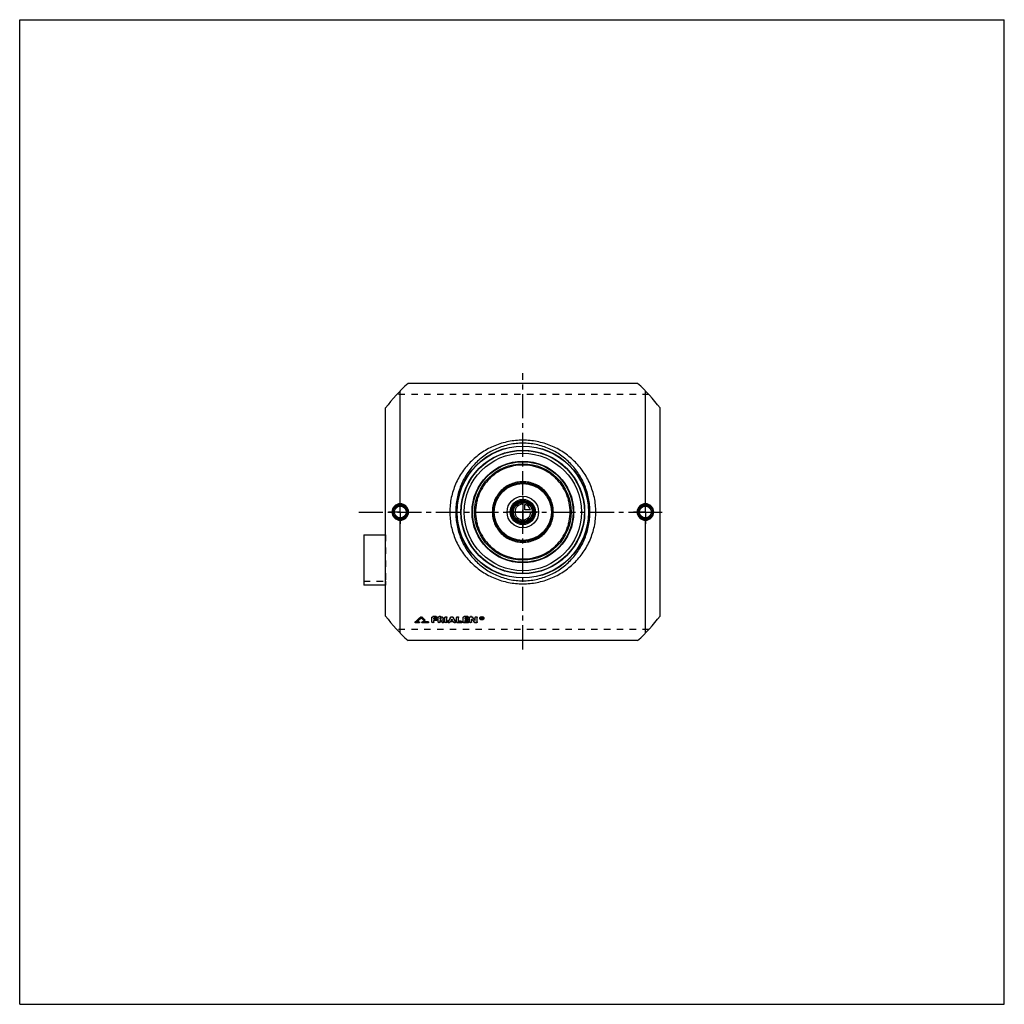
# Model space of a CAD drawing. Header units: millimetres. Extents: x 0 to 1000, y 0 to 1000.
import ezdxf

# ---------------------------------------------------------------- set-up
doc = ezdxf.new("R2010")
doc.units = ezdxf.units.MM
doc.header["$LTSCALE"] = 65.185185
doc.linetypes.add('CENTER', pattern=[0.6, 0.375, -0.075, 0.075, -0.075])
doc.linetypes.add('HIDDEN', pattern=[0.2, 0.1, -0.1])
doc.layers.get('0').update_dxf_attribs({"linetype": 'CONTINUOUS'})
for name, color, linetype in [('ACHSEN_S', 7, 'CONTINUOUS'), ('FASEN', 7, 'CONTINUOUS'), ('KOERPER', 7, 'CONTINUOUS'), ('KONST.EL_MIT_GEO', 7, 'CONTINUOUS'), ('KONSTR_EL', 7, 'CONTINUOUS'), ('KURVEN', 7, 'CONTINUOUS')]:
    doc.layers.add(name, color=color, linetype=linetype)

msp = doc.modelspace()

# ---------------------------------------------------------------- linework, layer by layer
at = {"color": 7, "linetype": 'Continuous'}
for p, q in [((0, 0), (0, 1000)), ((0, 1000), (1000, 1000)), ((1000, 0), (1000, 1000)), ((0, 0), (1000, 0))]:
    msp.add_line(p, q, dxfattribs=at)
at = {"layer": 'ACHSEN_S', "color": 2, "linetype": 'CENTER'}
for p, q in [((511, 360.5), (511, 640.9)), ((344.5, 500), (655.5, 500))]:
    msp.add_line(p, q, dxfattribs=at)
at = {"layer": 'FASEN', "color": 7, "linetype": 'Continuous'}
for radius in [62.5, 59.6]:
    msp.add_circle((511, 500), radius, dxfattribs=at)
at = {"layer": 'KOERPER', "color": 2, "linetype": 'CENTER'}
for p, q in [((386.5, 500), (386.5, 512)), ((635.5, 500), (635.5, 512)), ((386.5, 500), (374.5, 500)), ((386.5, 500), (386.5, 488)), ((386.5, 500), (398.5, 500)), ((635.5, 500), (623.5, 500)), ((635.5, 500), (647.5, 500)), ((635.5, 500), (635.5, 488))]:
    msp.add_line(p, q, dxfattribs=at)
at = {"layer": 'KOERPER', "color": 8, "linetype": 'HIDDEN'}
for p, q in [((349.5, 429.8), (371.5, 429.8)), ((371.5, 429.8), (371.5, 425.8))]:
    msp.add_line(p, q, dxfattribs=at)
at = {"layer": 'KOERPER', "color": 7, "linetype": 'Continuous'}
msp.add_line((371.5, 425.8), (349.5, 425.8), dxfattribs=at)
for radius in [12.8, 11.7]:
    msp.add_circle((511, 500), radius, dxfattribs=at)
at = {"layer": 'KONST.EL_MIT_GEO', "color": 7, "linetype": 'Continuous'}
for p, q in [((386.5, 508.4), (386.5, 623)), ((635.5, 508.4), (635.5, 623)), ((386.5, 377), (386.5, 491.6)), ((635.5, 377), (635.5, 491.6)), ((349.5, 476.9), (349.5, 425.8)), ((349.5, 476.9), (371.5, 476.9)), ((407.3, 393.5), (407.3, 393.3)), ((408.2, 393.5), (408.2, 393.3)), ((411.4, 390.6), (411.4, 390.3)), ((411.5, 390.1), (411.5, 390.3)), ((418.7, 388.1), (418.7, 393)), ((423, 393.7), (419.7, 393.7)), ((419.7, 393.7), (419.7, 393.5)), ((423, 393.5), (419.7, 393.5)), ((423, 392.1), (420.7, 392.1)), ((420.7, 391.1), (420.7, 392.1)), ((422.7, 391.3), (420.7, 391.3)), ((422.7, 391.1), (420.7, 391.1)), ((422.7, 391.3), (422.7, 391.1)), ((423, 393.7), (423, 393.5)), ((423.7, 390.4), (423.7, 390.6)), ((424, 392.8), (424, 393)), ((425, 388.1), (425, 393)), ((427.5, 393.7), (426, 393.7)), ((426, 393.7), (426, 393.5)), ((427.5, 393.5), (426, 393.5)), ((427.5, 392.1), (427, 392.1)), ((427, 391.1), (427, 392.1)), ((427.5, 391.3), (427, 391.3)), ((427.5, 391.1), (427, 391.1)), ((427.5, 393.7), (427.5, 393.5)), ((427.5, 391.3), (427.5, 391.1)), ((429.6, 390.3), (429.6, 390.4)), ((431.9, 388.1), (431.9, 393)), ((433.9, 388.1), (433.9, 393)), ((437.9, 393.3), (437.9, 393.1)), ((438, 389.7), (438.2, 390)), ((439.7, 389.7), (439.5, 390)), ((439.8, 393.3), (439.8, 393.1)), ((443.8, 388.1), (443.8, 393)), ((445.8, 388.8), (445.8, 393)), ((450.4, 388.1), (450.4, 393)), ((455.1, 393.7), (451.4, 393.7)), ((451.4, 393.7), (451.4, 393.5)), ((455.1, 393.5), (451.4, 393.5)), ((455.1, 392.1), (452.4, 392.1)), ((452.4, 391.1), (452.4, 392.1)), ((454.7, 391.3), (452.4, 391.3)), ((454.7, 391.1), (452.4, 391.1)), ((454.7, 391.3), (454.7, 391.1)), ((455.1, 393.7), (455.1, 393.5)), ((455.7, 390.4), (455.7, 390.6)), ((456.1, 392.8), (456.1, 393)), ((457, 388.1), (457, 393)), ((458.7, 393.7), (458, 393.7)), ((458, 393.7), (458, 393.5)), ((458.7, 393.5), (458, 393.5)), ((458.7, 393.7), (458.7, 393.5)), ((459, 388.1), (459, 391.1)), ((459.5, 393.4), (459.5, 393.1)), ((462.6, 389.7), (462.6, 393)), ((464.6, 388.1), (464.6, 393)), ((469.3, 393), (468.9, 393)), ((468.9, 391.2), (468.9, 393)), ((469.3, 392.8), (468.9, 392.8)), ((469.2, 391.2), (468.9, 391.2)), ((469.3, 392.5), (469.2, 392.5)), ((469.2, 392.1), (469.2, 392.5)), ((469.3, 392.3), (469.2, 392.3)), ((469.3, 392.1), (469.2, 392.1)), ((469.3, 391.8), (469.2, 391.8)), ((469.2, 391.2), (469.2, 391.8)), ((469.3, 393), (469.3, 392.8)), ((469.3, 392.3), (469.3, 392.1)), ((469.5, 392.2), (469.5, 392.4)), ((469.8, 391.2), (469.5, 391.2)), ((469.8, 392.6), (469.8, 392.4)), ((469.8, 392.2), (469.8, 392.4)), ((469.8, 391.4), (469.8, 391.2)), ((401.5, 388), (401.5, 387.8)), ((401.6, 388.3), (401.6, 388)), ((405.5, 387.4), (402.1, 387.4)), ((403.2, 388.2), (403.3, 388.3)), ((405.5, 388.2), (403.2, 388.2)), ((405.5, 388.4), (403.5, 388.4)), ((405.5, 388.4), (405.5, 388.2)), ((406.1, 387.8), (406.1, 388)), ((408.4, 388), (408.4, 387.8)), ((414.8, 388.4), (409, 388.4)), ((409, 388.4), (409, 388.2)), ((414.8, 388.2), (409, 388.2)), ((414.8, 387.4), (409, 387.4)), ((414.8, 388.4), (414.8, 388.2)), ((415.4, 387.8), (415.4, 388)), ((422.7, 389.7), (420.7, 389.7)), ((420.7, 388.1), (420.7, 389.7)), ((427.7, 389.7), (427, 389.7)), ((427, 388.1), (427, 389.7)), ((430.8, 388.6), (430.8, 388.4)), ((430.9, 388.1), (430.9, 388.3)), ((434.9, 388.6), (434.9, 388.4)), ((434.9, 388.3), (434.9, 388.1)), ((440.6, 388.4), (437.1, 388.4)), ((439.7, 389.7), (438, 389.7)), ((439.6, 390), (438.2, 390)), ((442.8, 388.6), (442.8, 388.4)), ((442.8, 388.1), (442.8, 388.3)), ((448.5, 387.4), (444.8, 387.4)), ((448.5, 389), (445.8, 389)), ((448.5, 388.8), (445.8, 388.8)), ((448.5, 389), (448.5, 388.8)), ((449.4, 388.1), (449.4, 388.3)), ((455.1, 387.4), (451.4, 387.4)), ((454.7, 389.7), (452.4, 389.7)), ((452.4, 388.8), (452.4, 389.7)), ((455.1, 389), (452.4, 389)), ((455.1, 388.8), (452.4, 388.8)), ((455.1, 389), (455.1, 388.8)), ((456.1, 388.1), (456.1, 388.3)), ((463.6, 387.4), (463, 387.4))]:
    msp.add_line(p, q, dxfattribs=at)
at = {"layer": 'KONST.EL_MIT_GEO', "color": 8, "linetype": 'HIDDEN'}
for p, q in [((371.5, 476.9), (371.5, 429.8)), ((407.8, 392.6), (407.8, 392.4)), ((410.5, 390.1), (410.5, 389.9)), ((423, 392.3), (420.7, 392.3)), ((420.7, 392.3), (420.7, 392.1)), ((423, 392.3), (423, 392.1)), ((427.5, 392.3), (427, 392.3)), ((427, 392.3), (427, 392.1)), ((427.5, 392.3), (427.5, 392.1)), ((428.2, 391.6), (428.2, 391.8)), ((429.5, 390.5), (429.5, 390.3)), ((429.6, 390.4), (429.5, 390.5)), ((430.2, 391.6), (430.2, 391.8)), ((438.9, 391.3), (438.9, 391.1)), ((455.1, 392.3), (452.4, 392.3)), ((452.4, 392.3), (452.4, 392.1)), ((455.1, 392.3), (455.1, 392.1)), ((459, 391.3), (459, 391.1)), ((467.2, 392.2), (467.2, 392)), ((467.7, 392.2), (467.7, 392)), ((469.2, 391.4), (468.9, 391.4)), ((469.3, 392.8), (469.2, 392.8)), ((469.2, 392.8), (469.2, 392.5)), ((469.3, 392), (469.2, 392)), ((469.2, 392), (469.2, 391.8)), ((469.3, 392.8), (469.3, 392.5)), ((469.3, 392), (469.3, 391.8)), ((469.5, 392.6), (469.5, 392.4)), ((469.8, 391.4), (469.5, 391.4)), ((469.5, 391.4), (469.5, 391.2)), ((469.6, 392.1), (469.6, 391.9)), ((469.6, 392), (469.6, 392.1)), ((469.7, 391.9), (469.6, 392)), ((469.8, 392.4), (469.8, 392.4)), ((471, 392.2), (471, 392)), ((471.5, 392.2), (471.5, 392)), ((405.5, 387.7), (402.1, 387.7)), ((402.1, 387.7), (402.1, 387.4)), ((403.5, 388.4), (403.2, 388.4)), ((403.2, 388.4), (403.2, 388.2)), ((405.5, 387.7), (405.5, 387.4)), ((414.8, 387.7), (409, 387.7)), ((409, 387.7), (409, 387.4)), ((414.8, 387.7), (414.8, 387.4)), ((422.7, 390), (420.7, 390)), ((420.7, 390), (420.7, 389.7)), ((422.7, 390), (422.7, 389.7)), ((427.7, 390), (427, 390)), ((427, 390), (427, 389.7)), ((427.7, 390), (427.7, 389.7)), ((429, 388), (429, 387.8)), ((436.8, 388), (436.8, 387.8)), ((440.6, 388.6), (437.1, 388.6)), ((437.1, 388.6), (437.1, 388.4)), ((438.2, 390), (438, 390)), ((438, 390), (438, 389.7)), ((439.7, 390), (439.6, 390)), ((439.7, 390), (439.7, 389.7)), ((440.6, 388.6), (440.6, 388.4)), ((440.9, 388), (440.9, 387.8)), ((448.5, 387.7), (444.8, 387.7)), ((444.8, 387.7), (444.8, 387.4)), ((448.5, 387.7), (448.5, 387.4)), ((455.1, 387.7), (451.4, 387.7)), ((451.4, 387.7), (451.4, 387.4)), ((454.7, 390), (452.4, 390)), ((452.4, 390), (452.4, 389.7)), ((454.7, 390), (454.7, 389.7)), ((455.1, 387.7), (455.1, 387.4)), ((462.1, 388), (462.1, 387.7)), ((463.6, 387.7), (463, 387.7)), ((463, 387.7), (463, 387.4)), ((463.6, 387.7), (463.6, 387.4))]:
    msp.add_line(p, q, dxfattribs=at)
at = {"layer": 'KONST.EL_MIT_GEO', "color": 7, "linetype": 'Continuous'}
for centre, radius in [((511, 500), 67), ((511, 500), 66.7), ((511, 500), 62.8), ((511, 500), 51.6), ((511, 500), 51.1), ((511, 500), 49), ((511, 500), 30), ((511, 500), 29), ((511, 500), 11.3), ((511, 500), 10.3), ((386.5, 500), 7.05), ((386.5, 500), 6.05), ((635.5, 500), 7.05), ((635.5, 500), 6.05)]:
    msp.add_circle(centre, radius, dxfattribs=at)
at = {"layer": 'KONST.EL_MIT_GEO', "color": 8, "linetype": 'HIDDEN'}
msp.add_circle((511, 500), 62.5, dxfattribs=at)
at = {"layer": 'KONST.EL_MIT_GEO', "color": 7, "linetype": 'Continuous'}
for centre, radius, start, end in [((386.5, 500), 7.43, 90.0492, 180.0513), ((386.5, 500), 7.43, 359.9488, 90.2465), ((635.5, 500), 7.43, 89.7535, 180.0512), ((635.5, 500), 7.43, 359.9487, 89.9508), ((386.5, 500), 7.43, 179.9487, 269.9508), ((386.5, 500), 7.43, 269.7535, 0.0512), ((635.5, 500), 7.43, 179.9488, 270.2465), ((635.5, 500), 7.43, 270.0492, 0.0513), ((216.7, 593.6), 276.3, 312.0098, 313.6082), ((216.4, 593.3), 276.5, 312.0668, 313.6654), ((218.3, 592.7), 275.7, 312.1466, 313.3982), ((599.6, 595.3), 279.3, 226.6074, 227.3664), ((602.4, 597.4), 281.5, 226.4018, 227.2793), ((602.7, 597.1), 281.7, 226.3446, 227.2222), ((428.2, 392.1), 2.22, 305.2901, 312.1469), ((626.2, 524.2), 238, 214.2323, 214.7963), ((625.3, 524), 237, 214.3479, 214.8502), ((230.7, 522.8), 244.3, 326.6941, 327.998), ((230.2, 522.6), 244.9, 326.7466, 328.0495), ((231.1, 523.4), 246.3, 327.2197, 327.5024), ((646.6, 523.4), 246.3, 212.4976, 212.7803), ((647, 522.8), 244.3, 212.002, 213.3059), ((647.6, 522.6), 244.9, 211.9505, 213.2534), ((644.3, 558.6), 249.8, 222.114, 223.1607), ((652.5, 564.5), 257.9, 221.5732, 222.5975), ((652.9, 564.3), 258.3, 221.5163, 222.5405), ((469.3, 390.9), 2.24, 97.0888, 103.0563), ((469.3, 393.4), 2.33, 260.3143, 263.1167), ((469.4, 393.4), 2.38, 263.1131, 265.8601), ((469.4, 393.4), 2.38, 265.8562, 276.8867), ((469.3, 392.6), 0.357, 269.9843, 274.111), ((469.3, 392.4), 0.362, 270.1286, 274.3331), ((800.6, 497.3), 347.7, 197.6607, 197.7766), ((801.2, 497.4), 348, 197.648, 197.7765), ((469.4, 393.3), 2.28, 276.8642, 282.5525), ((469.6, 392.4), 0.283, 0.0176, 7.3165), ((469.6, 392.2), 0.288, 346.9363, 359.8998), ((621.6, 522.5), 235.1, 214.3928, 214.9646), ((242.1, 516.3), 233.2, 326.5842, 326.7537), ((635.6, 516.3), 233.2, 213.2463, 213.4158)]:
    msp.add_arc(centre, radius, start, end, dxfattribs=at)
at = {"layer": 'KONST.EL_MIT_GEO', "color": 8, "linetype": 'HIDDEN'}
for centre, radius, start, end in [((218.8, 592.8), 275.3, 312.0579, 313.3415), ((599.3, 595.6), 279.1, 226.6645, 227.4235), ((427.9, 391.8), 0.349, 341.6843, 352.8237), ((427.9, 391.8), 0.341, 352.8929, 359.9997), ((232.4, 523.1), 245, 327.0863, 327.4508), ((645.3, 523.1), 245, 212.5492, 212.9137), ((643.9, 558.8), 249.5, 222.1709, 223.2178), ((468.5, 392.2), 0.808, 179.9761, 187.5921), ((799.4, 497.3), 346.5, 197.6938, 197.8099), ((469.4, 392.4), 0.122, 342.8696, 0.0415), ((470.2, 392.2), 0.808, 352.399, 0.0243), ((621.1, 522.6), 234.6, 214.4462, 215.0184), ((242.6, 516.4), 232.7, 326.5315, 326.7012), ((635.1, 516.4), 232.7, 213.2988, 213.4685)]:
    msp.add_arc(centre, radius, start, end, dxfattribs=at)
at = {"layer": 'KONST.EL_MIT_GEO', "color": 7, "linetype": 'Continuous'}
for points, knots in [([(585.1, 500), (585.1, 502.4), (584.9, 507.3), (583.8, 514.6), (581.9, 521.6), (578.6, 530.6), (572.7, 541.2), (565, 550.3), (557.9, 556.6), (550.2, 562.2), (539.5, 567.8), (525.6, 572), (511, 573.4), (496.4, 572), (482.5, 567.8), (471.8, 562.2), (464.1, 556.6), (457, 550.3), (449.3, 541.2), (443.4, 530.6), (440.1, 521.6), (438.2, 514.6), (437.1, 507.3), (436.9, 502.4), (436.9, 500)], [0, 0, 0, 0, 0.03177, 0.06347, 0.09504, 0.12643, 0.18859, 0.25021, 0.281, 0.31184, 0.37385, 0.43663, 0.5, 0.56337, 0.62615, 0.68816, 0.719, 0.74979, 0.81141, 0.87357, 0.90496, 0.93653, 0.96823, 1, 1, 1, 1]), ([(579.2, 500), (579.2, 504.6), (578.5, 511.5), (576.3, 520.4), (573.3, 528.9), (568.1, 538.9), (561.1, 547.7), (554.6, 553.8), (547.6, 559.2), (537.8, 564.7), (524.7, 568.9), (511, 570.4), (497.3, 568.9), (484.2, 564.7), (474.4, 559.2), (467.4, 553.8), (460.9, 547.7), (453.9, 538.9), (448.7, 528.9), (445.7, 520.4), (443.5, 511.5), (442.8, 504.6), (442.8, 500)], [0, 0, 0, 0, 0.06362, 0.09528, 0.12672, 0.18889, 0.25038, 0.28107, 0.3118, 0.37365, 0.43643, 0.5, 0.56357, 0.62635, 0.6882, 0.71893, 0.74962, 0.81111, 0.87328, 0.90472, 0.93638, 1, 1, 1, 1]), ([(559, 500), (559, 503.1), (558.5, 507.9), (557, 514), (554.8, 519.9), (551.1, 526.8), (546.1, 532.8), (541.5, 536.9), (536.4, 540.6), (529.5, 544.3), (520.4, 547.1), (511, 548), (501.6, 547.1), (492.5, 544.3), (485.6, 540.6), (480.5, 536.9), (475.9, 532.8), (470.9, 526.8), (467.2, 519.9), (465, 514), (463.5, 507.9), (463, 503.1), (463, 500)], [0, 0, 0, 0, 0.06288, 0.09428, 0.1256, 0.18793, 0.25003, 0.28109, 0.31219, 0.37449, 0.43712, 0.5, 0.56288, 0.62551, 0.68781, 0.71891, 0.74997, 0.81207, 0.8744, 0.90572, 0.93712, 1, 1, 1, 1]), ([(542, 500), (542, 502), (541.6, 506.1), (539.8, 511.9), (536.9, 517.3), (533, 521.9), (528.3, 525.8), (522.9, 528.6), (517.1, 530.4), (511, 531), (504.9, 530.4), (499.1, 528.6), (493.7, 525.8), (489, 521.9), (485.1, 517.3), (482.2, 511.9), (480.4, 506.1), (480, 502), (480, 500)], [0, 0, 0, 0, 0.06266, 0.12522, 0.18766, 0.25, 0.31234, 0.37477, 0.43734, 0.5, 0.56266, 0.62523, 0.68766, 0.75, 0.81234, 0.87478, 0.93734, 1, 1, 1, 1]), ([(386.5, 508.4), (385.4, 508.4), (383.2, 507.9), (380.4, 506.1), (378.6, 503.3), (378.1, 501.1), (378.1, 500)], [0, 0, 0, 0, 0.24959, 0.49958, 0.74977, 1, 1, 1, 1]), ([(378.1, 500), (378.1, 498.9), (378.6, 496.7), (380.4, 493.9), (383.2, 492.1), (385.4, 491.6), (386.5, 491.6)], [0, 0, 0, 0, 0.25023, 0.50042, 0.75041, 1, 1, 1, 1]), ([(386.5, 508.4), (386.5, 508.3), (386.5, 508.1), (386.5, 507.9), (386.5, 507.7), (386.5, 507.6), (386.5, 507.5), (386.5, 507.5), (386.5, 507.4), (386.5, 507.4)], [0, 0, 0, 0, 0.37405, 0.54242, 0.69079, 0.81422, 0.90865, 0.9711, 1, 1, 1, 1]), ([(394.9, 500), (394.9, 501.1), (394.5, 503.3), (392.6, 506.1), (389.8, 507.9), (387.6, 508.4), (386.5, 508.4)], [0, 0, 0, 0, 0.25001, 0.49997, 0.74995, 1, 1, 1, 1]), ([(386.5, 491.6), (387.6, 491.6), (389.8, 492.1), (392.6, 493.9), (394.5, 496.7), (394.9, 498.9), (394.9, 500)], [0, 0, 0, 0, 0.25005, 0.50003, 0.74999, 1, 1, 1, 1]), ([(436.9, 500), (436.9, 497.6), (437.1, 492.7), (438.2, 485.4), (440.1, 478.4), (443.4, 469.4), (449.3, 458.8), (457, 449.7), (464.1, 443.4), (471.8, 437.8), (482.5, 432.2), (496.4, 428), (511, 426.6), (525.6, 428), (539.5, 432.2), (550.2, 437.8), (557.9, 443.4), (565, 449.7), (572.7, 458.8), (578.6, 469.4), (581.9, 478.4), (583.8, 485.4), (584.9, 492.7), (585.1, 497.6), (585.1, 500)], [0, 0, 0, 0, 0.03177, 0.06347, 0.09504, 0.12643, 0.18859, 0.25021, 0.281, 0.31184, 0.37385, 0.43663, 0.5, 0.56337, 0.62615, 0.68816, 0.719, 0.74979, 0.81141, 0.87357, 0.90496, 0.93653, 0.96823, 1, 1, 1, 1]), ([(442.8, 500), (442.8, 495.4), (443.5, 488.5), (445.7, 479.6), (448.7, 471.1), (453.9, 461.1), (460.9, 452.3), (467.4, 446.2), (474.4, 440.8), (484.2, 435.3), (497.3, 431.1), (511, 429.6), (524.7, 431.1), (537.8, 435.3), (547.6, 440.8), (554.6, 446.2), (561.1, 452.3), (568.1, 461.1), (573.3, 471.1), (576.3, 479.6), (578.5, 488.5), (579.2, 495.4), (579.2, 500)], [0, 0, 0, 0, 0.06362, 0.09528, 0.12672, 0.18889, 0.25038, 0.28107, 0.3118, 0.37365, 0.43643, 0.5, 0.56357, 0.62635, 0.6882, 0.71893, 0.74962, 0.81111, 0.87328, 0.90472, 0.93638, 1, 1, 1, 1]), ([(463, 500), (463, 496.9), (463.5, 492.1), (465, 486), (467.2, 480.1), (470.9, 473.2), (475.9, 467.2), (480.5, 463.1), (485.6, 459.4), (492.5, 455.7), (501.6, 452.9), (511, 452), (520.4, 452.9), (529.5, 455.7), (536.4, 459.4), (541.5, 463.1), (546.1, 467.2), (551.1, 473.2), (554.8, 480.1), (557, 486), (558.5, 492.1), (559, 496.9), (559, 500)], [0, 0, 0, 0, 0.06288, 0.09428, 0.1256, 0.18793, 0.25003, 0.28109, 0.31219, 0.37449, 0.43712, 0.5, 0.56288, 0.62551, 0.68781, 0.71891, 0.74997, 0.81207, 0.8744, 0.90572, 0.93712, 1, 1, 1, 1]), ([(480, 500), (480, 498), (480.4, 493.9), (482.2, 488.1), (485.1, 482.7), (489, 478.1), (493.7, 474.2), (499.1, 471.4), (504.9, 469.6), (511, 469), (517.1, 469.6), (522.9, 471.4), (528.3, 474.2), (533, 478.1), (536.9, 482.7), (539.8, 488.1), (541.6, 493.9), (542, 498), (542, 500)], [0, 0, 0, 0, 0.06266, 0.12522, 0.18766, 0.25, 0.31234, 0.37477, 0.43734, 0.5, 0.56266, 0.62523, 0.68766, 0.75, 0.81234, 0.87478, 0.93734, 1, 1, 1, 1]), ([(635.5, 508.4), (634.4, 508.4), (632.2, 507.9), (629.4, 506.1), (627.5, 503.3), (627.1, 501.1), (627.1, 500)], [0, 0, 0, 0, 0.25005, 0.50003, 0.74999, 1, 1, 1, 1]), ([(627.1, 500), (627.1, 498.9), (627.5, 496.7), (629.4, 493.9), (632.2, 492.1), (634.4, 491.6), (635.5, 491.6)], [0, 0, 0, 0, 0.25001, 0.49997, 0.74995, 1, 1, 1, 1]), ([(635.5, 508.4), (635.5, 508.3), (635.5, 508.1), (635.5, 507.9), (635.5, 507.7), (635.5, 507.6), (635.5, 507.5), (635.5, 507.5), (635.5, 507.4), (635.5, 507.4)], [0, 0, 0, 0, 0.37405, 0.54241, 0.69079, 0.81421, 0.90864, 0.9711, 1, 1, 1, 1]), ([(643.9, 500), (643.9, 501.1), (643.4, 503.3), (641.6, 506.1), (638.8, 507.9), (636.6, 508.4), (635.5, 508.4)], [0, 0, 0, 0, 0.25023, 0.50042, 0.75041, 1, 1, 1, 1]), ([(635.5, 491.6), (636.6, 491.6), (638.8, 492.1), (641.6, 493.9), (643.4, 496.7), (643.9, 498.9), (643.9, 500)], [0, 0, 0, 0, 0.24959, 0.49958, 0.74977, 1, 1, 1, 1]), ([(386.5, 491.6), (386.5, 491.7), (386.5, 491.9), (386.5, 492.1), (386.5, 492.3), (386.5, 492.4), (386.5, 492.5), (386.5, 492.5), (386.5, 492.6), (386.5, 492.6)], [0, 0, 0, 0, 0.37405, 0.54242, 0.6908, 0.81422, 0.90865, 0.9711, 1, 1, 1, 1]), ([(635.5, 491.6), (635.5, 491.7), (635.5, 491.9), (635.5, 492.1), (635.5, 492.3), (635.5, 492.4), (635.5, 492.5), (635.5, 492.5), (635.5, 492.6), (635.5, 492.6)], [0, 0, 0, 0, 0.37405, 0.54241, 0.69079, 0.81421, 0.90864, 0.9711, 1, 1, 1, 1]), ([(407.3, 393.5), (407.4, 393.6), (407.8, 393.7), (408.1, 393.6), (408.2, 393.5)], [0, 0, 0, 0, 0.49956, 1, 1, 1, 1]), ([(407.3, 393.3), (407.4, 393.4), (407.8, 393.5), (408.1, 393.4), (408.2, 393.3)], [0, 0, 0, 0, 0.50001, 1, 1, 1, 1]), ([(411.5, 390.1), (411.5, 390.1), (411.5, 390), (411.4, 389.9), (411.3, 389.8), (411.1, 389.7), (410.8, 389.7), (410.5, 389.8), (410.5, 389.9)], [0, 0, 0, 0, 0.09867, 0.20672, 0.32861, 0.46304, 0.745, 1, 1, 1, 1]), ([(411.4, 390.6), (411.4, 390.5), (411.5, 390.5), (411.5, 390.4), (411.5, 390.3)], [0, 0, 0, 0, 0.27984, 1, 1, 1, 1]), ([(411.4, 390.3), (411.4, 390.3), (411.5, 390.3), (411.5, 390.2), (411.5, 390.1)], [0, 0, 0, 0, 0.27238, 1, 1, 1, 1]), ([(418.7, 393), (418.7, 393.1), (418.8, 393.3), (419, 393.5), (419.4, 393.6), (419.6, 393.7), (419.7, 393.7)], [0, 0, 0, 0, 0.20907, 0.44437, 0.711, 1, 1, 1, 1]), ([(418.7, 392.8), (418.7, 392.9), (418.8, 393.1), (419, 393.3), (419.4, 393.4), (419.6, 393.5), (419.7, 393.5)], [0, 0, 0, 0, 0.20853, 0.44353, 0.71127, 1, 1, 1, 1]), ([(422.7, 391.3), (422.8, 391.3), (423.1, 391.3), (423.4, 391.1), (423.6, 390.9), (423.7, 390.7), (423.7, 390.6)], [0, 0, 0, 0, 0.29474, 0.55953, 0.79609, 1, 1, 1, 1]), ([(422.7, 391.1), (422.8, 391.1), (423.1, 391.1), (423.4, 390.9), (423.6, 390.7), (423.7, 390.5), (423.7, 390.4)], [0, 0, 0, 0, 0.29106, 0.55999, 0.79418, 1, 1, 1, 1]), ([(423.7, 390.4), (423.7, 390.3), (423.6, 390.1), (423.4, 389.9), (423.1, 389.8), (422.8, 389.7), (422.7, 389.7)], [0, 0, 0, 0, 0.20571, 0.43942, 0.70838, 1, 1, 1, 1]), ([(423, 393.7), (423.2, 393.7), (423.4, 393.6), (423.7, 393.5), (424, 393.3), (424, 393.1), (424, 393)], [0, 0, 0, 0, 0.29222, 0.55583, 0.79329, 1, 1, 1, 1]), ([(423, 393.5), (423.2, 393.5), (423.4, 393.4), (423.7, 393.3), (424, 393.1), (424, 392.9), (424, 392.8)], [0, 0, 0, 0, 0.28872, 0.55644, 0.79145, 1, 1, 1, 1]), ([(424, 392.8), (424, 392.7), (424, 392.5), (423.7, 392.3), (423.4, 392.1), (423.2, 392.1), (423, 392.1)], [0, 0, 0, 0, 0.20845, 0.44299, 0.71074, 1, 1, 1, 1]), ([(425, 393), (425, 393.1), (425.1, 393.3), (425.3, 393.5), (425.6, 393.6), (425.9, 393.7), (426, 393.7)], [0, 0, 0, 0, 0.20907, 0.44437, 0.711, 1, 1, 1, 1]), ([(425, 392.8), (425, 392.9), (425.1, 393.1), (425.3, 393.3), (425.6, 393.4), (425.9, 393.5), (426, 393.5)], [0, 0, 0, 0, 0.20853, 0.44353, 0.71127, 1, 1, 1, 1]), ([(427.5, 393.7), (427.9, 393.7), (428.6, 393.6), (429.4, 393.2), (430, 392.7), (430.2, 392.2), (430.2, 391.9), (430.2, 391.8)], [0, 0, 0, 0, 0.28908, 0.55576, 0.79063, 0.89689, 1, 1, 1, 1]), ([(427.5, 393.5), (427.9, 393.5), (428.6, 393.4), (429.4, 393), (430, 392.5), (430.2, 392), (430.2, 391.7), (430.2, 391.6)], [0, 0, 0, 0, 0.28891, 0.55676, 0.79126, 0.89777, 1, 1, 1, 1]), ([(428.1, 391.9), (428.1, 391.9), (427.9, 392), (427.7, 392.1), (427.5, 392.1)], [0, 0, 0, 0, 0.23178, 1, 1, 1, 1]), ([(427.5, 391.3), (427.7, 391.3), (428, 391.4), (428.2, 391.6), (428.2, 391.7)], [0, 0, 0, 0, 0.55129, 1, 1, 1, 1]), ([(427.5, 391.1), (427.6, 391.1), (427.8, 391.1), (428, 391.2), (428.2, 391.4), (428.2, 391.5), (428.2, 391.6)], [0, 0, 0, 0, 0.29035, 0.55871, 0.79291, 1, 1, 1, 1]), ([(428.2, 391.6), (428.2, 391.6), (428.2, 391.8), (428.1, 391.9), (428.1, 391.9)], [0, 0, 0, 0, 0.47421, 1, 1, 1, 1]), ([(430.2, 391.6), (430.2, 391.4), (430.1, 391), (429.9, 390.6), (429.7, 390.5)], [0, 0, 0, 0, 0.47767, 1, 1, 1, 1]), ([(431.9, 393), (431.9, 393.1), (432, 393.3), (432.2, 393.5), (432.5, 393.6), (432.9, 393.7), (433.3, 393.6), (433.6, 393.5), (433.8, 393.3), (433.9, 393.1), (433.9, 393)], [0, 0, 0, 0, 0.10576, 0.22158, 0.35682, 0.49974, 0.64411, 0.77825, 0.8946, 1, 1, 1, 1]), ([(431.9, 392.8), (431.9, 392.9), (432, 393.1), (432.2, 393.3), (432.5, 393.4), (432.9, 393.5), (433.3, 393.4), (433.6, 393.3), (433.8, 393.1), (433.9, 392.9), (433.9, 392.8)], [0, 0, 0, 0, 0.10427, 0.22175, 0.35563, 0.49999, 0.64436, 0.77825, 0.89573, 1, 1, 1, 1]), ([(437.9, 393.3), (438, 393.4), (438.3, 393.6), (438.9, 393.7), (439.4, 393.6), (439.7, 393.4), (439.8, 393.3)], [0, 0, 0, 0, 0.2324, 0.50074, 0.76754, 1, 1, 1, 1]), ([(437.9, 393.1), (438, 393.2), (438.3, 393.4), (438.9, 393.5), (439.4, 393.4), (439.7, 393.2), (439.8, 393.1)], [0, 0, 0, 0, 0.23087, 0.49999, 0.76912, 1, 1, 1, 1]), ([(443.8, 393), (443.8, 393.1), (443.9, 393.3), (444.1, 393.5), (444.5, 393.6), (444.8, 393.7), (445.2, 393.6), (445.5, 393.5), (445.8, 393.3), (445.8, 393.1), (445.8, 393)], [0, 0, 0, 0, 0.10576, 0.22158, 0.35682, 0.49974, 0.64411, 0.77825, 0.8946, 1, 1, 1, 1]), ([(443.8, 392.8), (443.8, 392.9), (443.9, 393.1), (444.1, 393.3), (444.4, 393.4), (444.8, 393.5), (445.2, 393.4), (445.5, 393.3), (445.8, 393.1), (445.8, 392.9), (445.8, 392.8)], [0, 0, 0, 0, 0.10427, 0.22175, 0.35563, 0.49999, 0.64436, 0.77825, 0.89573, 1, 1, 1, 1]), ([(450.4, 393), (450.4, 393.1), (450.5, 393.3), (450.7, 393.5), (451.1, 393.6), (451.3, 393.7), (451.4, 393.7)], [0, 0, 0, 0, 0.20907, 0.44437, 0.711, 1, 1, 1, 1]), ([(450.4, 392.8), (450.4, 392.9), (450.5, 393.1), (450.7, 393.3), (451.1, 393.4), (451.3, 393.5), (451.4, 393.5)], [0, 0, 0, 0, 0.20853, 0.44353, 0.71127, 1, 1, 1, 1]), ([(454.7, 391.3), (454.9, 391.3), (455.1, 391.3), (455.4, 391.1), (455.7, 390.9), (455.7, 390.7), (455.7, 390.6)], [0, 0, 0, 0, 0.29474, 0.55953, 0.79609, 1, 1, 1, 1]), ([(454.7, 391.1), (454.9, 391.1), (455.1, 391.1), (455.4, 390.9), (455.7, 390.7), (455.7, 390.5), (455.7, 390.4)], [0, 0, 0, 0, 0.29106, 0.55999, 0.79418, 1, 1, 1, 1]), ([(455.7, 390.4), (455.7, 390.3), (455.7, 390.1), (455.4, 389.9), (455.1, 389.8), (454.9, 389.7), (454.7, 389.7)], [0, 0, 0, 0, 0.20571, 0.43942, 0.70838, 1, 1, 1, 1]), ([(455.1, 393.7), (455.2, 393.7), (455.4, 393.6), (455.8, 393.5), (456, 393.3), (456.1, 393.1), (456.1, 393)], [0, 0, 0, 0, 0.29222, 0.55583, 0.79329, 1, 1, 1, 1]), ([(455.1, 393.5), (455.2, 393.5), (455.4, 393.4), (455.8, 393.3), (456, 393.1), (456.1, 392.9), (456.1, 392.8)], [0, 0, 0, 0, 0.28872, 0.55644, 0.79145, 1, 1, 1, 1]), ([(456.1, 392.8), (456.1, 392.7), (456, 392.5), (455.8, 392.3), (455.4, 392.1), (455.2, 392.1), (455.1, 392.1)], [0, 0, 0, 0, 0.20845, 0.44299, 0.71074, 1, 1, 1, 1]), ([(457, 393), (457, 393.1), (457.1, 393.3), (457.3, 393.5), (457.7, 393.6), (457.9, 393.7), (458, 393.7)], [0, 0, 0, 0, 0.20907, 0.44437, 0.711, 1, 1, 1, 1]), ([(457, 392.8), (457, 392.9), (457.1, 393.1), (457.3, 393.3), (457.7, 393.4), (457.9, 393.5), (458, 393.5)], [0, 0, 0, 0, 0.20853, 0.44353, 0.71127, 1, 1, 1, 1]), ([(458.7, 393.7), (458.8, 393.7), (459.1, 393.7), (459.4, 393.5), (459.5, 393.4)], [0, 0, 0, 0, 0.2741, 1, 1, 1, 1]), ([(458.7, 393.5), (458.8, 393.5), (459.1, 393.4), (459.4, 393.3), (459.5, 393.1)], [0, 0, 0, 0, 0.27217, 1, 1, 1, 1]), ([(462.6, 393), (462.6, 393.1), (462.7, 393.3), (462.9, 393.5), (463.2, 393.6), (463.6, 393.7), (464, 393.6), (464.3, 393.5), (464.5, 393.3), (464.6, 393.1), (464.6, 393)], [0, 0, 0, 0, 0.10576, 0.22158, 0.35682, 0.49974, 0.64411, 0.77825, 0.8946, 1, 1, 1, 1]), ([(462.6, 392.8), (462.6, 392.9), (462.7, 393.1), (462.9, 393.3), (463.2, 393.4), (463.6, 393.5), (464, 393.4), (464.3, 393.3), (464.5, 393.1), (464.6, 392.9), (464.6, 392.8)], [0, 0, 0, 0, 0.10427, 0.22175, 0.35563, 0.49999, 0.64436, 0.77825, 0.89573, 1, 1, 1, 1]), ([(467.2, 392.2), (467.2, 392.4), (467.3, 392.8), (467.8, 393.3), (468.5, 393.6), (469.4, 393.7), (470.2, 393.6), (470.9, 393.3), (471.4, 392.8), (471.5, 392.4), (471.5, 392.2)], [0, 0, 0, 0, 0.10385, 0.22148, 0.35558, 0.50001, 0.64444, 0.77854, 0.89618, 1, 1, 1, 1]), ([(467.2, 392), (467.2, 392.2), (467.3, 392.6), (467.8, 393.1), (468.5, 393.4), (469.4, 393.5), (470.2, 393.4), (470.9, 393.1), (471.4, 392.6), (471.5, 392.2), (471.5, 392)], [0, 0, 0, 0, 0.10383, 0.22131, 0.35539, 0.5, 0.64461, 0.77869, 0.89617, 1, 1, 1, 1]), ([(471.5, 392), (471.5, 391.8), (471.4, 391.3), (470.9, 390.9), (470.2, 390.5), (469.4, 390.4), (468.5, 390.5), (467.8, 390.9), (467.3, 391.3), (467.2, 391.8), (467.2, 392)], [0, 0, 0, 0, 0.10373, 0.22074, 0.35484, 0.5, 0.64516, 0.77926, 0.89627, 1, 1, 1, 1]), ([(467.8, 392.4), (467.8, 392.3), (467.7, 392.2), (467.7, 392.1), (467.7, 392)], [0, 0, 0, 0, 0.25763, 1, 1, 1, 1]), ([(467.7, 392.1), (467.7, 392), (467.7, 391.9), (467.8, 391.8), (467.8, 391.8)], [0, 0, 0, 0, 0.24322, 1, 1, 1, 1]), ([(467.7, 392), (467.7, 391.8), (467.8, 391.5), (468.2, 391.1), (468.7, 390.9), (469.4, 390.8), (470, 390.9), (470.5, 391.1), (470.9, 391.5), (471, 391.8), (471, 392)], [0, 0, 0, 0, 0.10374, 0.2208, 0.3549, 0.5, 0.6451, 0.7792, 0.89626, 1, 1, 1, 1]), ([(468.8, 393.1), (468.6, 393), (468.2, 392.8), (467.9, 392.5), (467.8, 392.4)], [0, 0, 0, 0, 0.53756, 1, 1, 1, 1]), ([(467.8, 391.8), (467.9, 391.6), (468.3, 391.3), (468.7, 391.1), (469, 391.1)], [0, 0, 0, 0, 0.45749, 1, 1, 1, 1]), ([(470.9, 392.4), (470.8, 392.6), (470.3, 393), (469.6, 393.1), (469.3, 393.1), (469.1, 393.1)], [0, 0, 0, 0, 0.45537, 0.72349, 1, 1, 1, 1]), ([(469.3, 393), (469.3, 393), (469.5, 393), (469.7, 392.9), (469.8, 392.7), (469.8, 392.6), (469.8, 392.6)], [0, 0, 0, 0, 0.28762, 0.55632, 0.79068, 1, 1, 1, 1]), ([(469.3, 392.8), (469.3, 392.8), (469.4, 392.8), (469.5, 392.7), (469.6, 392.7)], [0, 0, 0, 0, 0.25807, 1, 1, 1, 1]), ([(469.3, 392.1), (469.3, 392.1), (469.5, 392.1), (469.5, 392.2), (469.5, 392.2)], [0, 0, 0, 0, 0.56006, 1, 1, 1, 1]), ([(469.5, 392.4), (469.5, 392.4), (469.5, 392.5), (469.4, 392.5), (469.4, 392.5)], [0, 0, 0, 0, 0.46091, 1, 1, 1, 1]), ([(469.4, 392.3), (469.4, 392.3), (469.5, 392.3), (469.5, 392.4), (469.5, 392.4)], [0, 0, 0, 0, 0.27887, 1, 1, 1, 1]), ([(469.6, 392.7), (469.7, 392.7), (469.8, 392.6), (469.8, 392.5), (469.8, 392.4)], [0, 0, 0, 0, 0.53736, 1, 1, 1, 1]), ([(469.8, 392.2), (469.8, 392.1), (469.8, 392), (469.7, 391.9), (469.6, 391.9)], [0, 0, 0, 0, 0.46497, 1, 1, 1, 1]), ([(469.9, 391.1), (470.1, 391.1), (470.5, 391.3), (470.8, 391.6), (470.9, 391.8)], [0, 0, 0, 0, 0.54197, 1, 1, 1, 1]), ([(471, 392), (471, 392), (471, 392.1), (471, 392.3), (470.9, 392.4)], [0, 0, 0, 0, 0.24562, 1, 1, 1, 1]), ([(470.9, 391.8), (470.9, 391.8), (471, 391.9), (471, 392), (471, 392.1)], [0, 0, 0, 0, 0.25757, 1, 1, 1, 1]), ([(401.5, 388), (401.5, 388.1), (401.5, 388.1), (401.6, 388.2), (401.6, 388.3)], [0, 0, 0, 0, 0.2296, 1, 1, 1, 1]), ([(401.5, 387.8), (401.5, 387.8), (401.5, 387.9), (401.6, 388), (401.6, 388)], [0, 0, 0, 0, 0.23608, 1, 1, 1, 1]), ([(402.1, 387.4), (402, 387.4), (401.9, 387.5), (401.7, 387.5), (401.5, 387.7), (401.5, 387.8), (401.5, 387.8)], [0, 0, 0, 0, 0.29434, 0.56469, 0.7975, 1, 1, 1, 1]), ([(405.5, 388.4), (405.6, 388.4), (405.8, 388.4), (406, 388.3), (406.1, 388.2), (406.1, 388.1), (406.1, 388)], [0, 0, 0, 0, 0.29581, 0.56271, 0.7994, 1, 1, 1, 1]), ([(405.5, 388.2), (405.6, 388.2), (405.8, 388.2), (406, 388.1), (406.1, 388), (406.1, 387.9), (406.1, 387.8)], [0, 0, 0, 0, 0.29397, 0.56433, 0.79745, 1, 1, 1, 1]), ([(406.1, 387.8), (406.1, 387.8), (406.1, 387.7), (406, 387.5), (405.8, 387.5), (405.6, 387.4), (405.5, 387.4)], [0, 0, 0, 0, 0.2025, 0.43534, 0.70574, 1, 1, 1, 1]), ([(408.4, 388), (408.4, 388.1), (408.5, 388.2), (408.6, 388.3), (408.8, 388.4), (408.9, 388.4), (409, 388.4)], [0, 0, 0, 0, 0.20196, 0.43692, 0.70209, 1, 1, 1, 1]), ([(408.4, 387.8), (408.4, 387.9), (408.5, 388), (408.6, 388.1), (408.8, 388.2), (408.9, 388.2), (409, 388.2)], [0, 0, 0, 0, 0.20256, 0.43567, 0.70606, 1, 1, 1, 1]), ([(409, 387.4), (408.9, 387.4), (408.8, 387.5), (408.6, 387.5), (408.5, 387.7), (408.4, 387.8), (408.4, 387.8)], [0, 0, 0, 0, 0.29428, 0.56466, 0.79752, 1, 1, 1, 1]), ([(414.8, 388.4), (414.9, 388.4), (415, 388.4), (415.2, 388.3), (415.3, 388.2), (415.4, 388.1), (415.4, 388)], [0, 0, 0, 0, 0.29581, 0.56271, 0.7994, 1, 1, 1, 1]), ([(414.8, 388.2), (414.9, 388.2), (415, 388.2), (415.2, 388.1), (415.3, 388), (415.4, 387.9), (415.4, 387.8)], [0, 0, 0, 0, 0.29397, 0.56433, 0.79745, 1, 1, 1, 1]), ([(415.4, 387.8), (415.4, 387.8), (415.3, 387.7), (415.2, 387.5), (415, 387.5), (414.9, 387.4), (414.8, 387.4)], [0, 0, 0, 0, 0.2025, 0.43534, 0.70574, 1, 1, 1, 1]), ([(420.7, 388.1), (420.7, 387.7), (419.7, 387.2), (418.7, 387.7), (418.7, 388.1)], [0, 0, 0, 0, 0.49999, 1, 1, 1, 1]), ([(427, 388.1), (427, 387.7), (426, 387.2), (425, 387.7), (425, 388.1)], [0, 0, 0, 0, 0.49999, 1, 1, 1, 1]), ([(430.9, 388.1), (430.9, 388), (430.9, 387.9), (430.7, 387.7), (430.4, 387.5), (430, 387.4), (429.5, 387.4), (429.1, 387.7), (429, 387.8)], [0, 0, 0, 0, 0.09846, 0.2084, 0.33436, 0.47354, 0.75837, 1, 1, 1, 1]), ([(430.8, 388.6), (430.8, 388.6), (430.9, 388.5), (430.9, 388.4), (430.9, 388.3)], [0, 0, 0, 0, 0.26519, 1, 1, 1, 1]), ([(430.8, 388.4), (430.8, 388.4), (430.9, 388.3), (430.9, 388.2), (430.9, 388.1)], [0, 0, 0, 0, 0.26281, 1, 1, 1, 1]), ([(433.9, 388.1), (433.9, 387.7), (432.9, 387.2), (431.9, 387.7), (431.9, 388.1)], [0, 0, 0, 0, 0.49999, 1, 1, 1, 1]), ([(434.9, 388.3), (434.9, 388.3), (434.9, 388.4), (434.9, 388.5), (434.9, 388.6)], [0, 0, 0, 0, 0.24459, 1, 1, 1, 1]), ([(434.9, 388.1), (434.9, 388.1), (434.9, 388.2), (434.9, 388.3), (434.9, 388.4)], [0, 0, 0, 0, 0.24347, 1, 1, 1, 1]), ([(436.8, 387.8), (436.7, 387.7), (436.3, 387.4), (435.8, 387.4), (435.3, 387.5), (435.1, 387.7), (434.9, 387.9), (434.9, 388), (434.9, 388.1)], [0, 0, 0, 0, 0.24013, 0.52504, 0.66466, 0.79112, 0.90139, 1, 1, 1, 1]), ([(442.8, 388.1), (442.8, 388), (442.8, 387.9), (442.6, 387.7), (442.4, 387.5), (441.9, 387.4), (441.4, 387.4), (441, 387.7), (440.9, 387.8)], [0, 0, 0, 0, 0.09861, 0.20888, 0.33533, 0.47499, 0.75988, 1, 1, 1, 1]), ([(442.8, 388.6), (442.8, 388.6), (442.8, 388.5), (442.8, 388.4), (442.8, 388.3)], [0, 0, 0, 0, 0.26403, 1, 1, 1, 1]), ([(442.8, 388.4), (442.8, 388.3), (442.8, 388.3), (442.8, 388.2), (442.8, 388.1)], [0, 0, 0, 0, 0.26168, 1, 1, 1, 1]), ([(444.8, 387.4), (444.7, 387.4), (444.5, 387.5), (444.1, 387.6), (443.9, 387.8), (443.8, 388), (443.8, 388.1)], [0, 0, 0, 0, 0.29409, 0.56432, 0.79717, 1, 1, 1, 1]), ([(448.5, 389), (448.6, 389), (448.8, 388.9), (449.2, 388.8), (449.4, 388.6), (449.4, 388.4), (449.4, 388.3)], [0, 0, 0, 0, 0.2973, 0.56332, 0.79899, 1, 1, 1, 1]), ([(448.5, 388.8), (448.6, 388.8), (448.8, 388.7), (449.2, 388.6), (449.4, 388.4), (449.4, 388.2), (449.4, 388.1)], [0, 0, 0, 0, 0.29352, 0.56371, 0.79705, 1, 1, 1, 1]), ([(449.4, 388.1), (449.4, 388), (449.4, 387.8), (449.2, 387.6), (448.8, 387.5), (448.6, 387.4), (448.5, 387.4)], [0, 0, 0, 0, 0.20283, 0.43567, 0.7059, 1, 1, 1, 1]), ([(451.4, 387.4), (451.3, 387.4), (451.1, 387.5), (450.7, 387.6), (450.5, 387.8), (450.4, 388), (450.4, 388.1)], [0, 0, 0, 0, 0.29409, 0.56432, 0.79717, 1, 1, 1, 1]), ([(455.1, 389), (455.2, 389), (455.4, 388.9), (455.8, 388.8), (456, 388.6), (456.1, 388.4), (456.1, 388.3)], [0, 0, 0, 0, 0.2973, 0.56332, 0.79899, 1, 1, 1, 1]), ([(455.1, 388.8), (455.2, 388.8), (455.4, 388.7), (455.8, 388.6), (456, 388.4), (456.1, 388.2), (456.1, 388.1)], [0, 0, 0, 0, 0.29352, 0.56371, 0.79705, 1, 1, 1, 1]), ([(456.1, 388.1), (456.1, 388), (456, 387.8), (455.8, 387.6), (455.4, 387.5), (455.2, 387.4), (455.1, 387.4)], [0, 0, 0, 0, 0.20283, 0.43567, 0.7059, 1, 1, 1, 1]), ([(459, 388.1), (459, 387.7), (458, 387.2), (457, 387.7), (457, 388.1)], [0, 0, 0, 0, 0.49999, 1, 1, 1, 1]), ([(463, 387.4), (462.9, 387.4), (462.6, 387.5), (462.3, 387.6), (462.1, 387.7)], [0, 0, 0, 0, 0.2744, 1, 1, 1, 1]), ([(464.6, 388.1), (464.6, 388), (464.5, 387.8), (464.3, 387.6), (464, 387.5), (463.7, 387.4), (463.6, 387.4)], [0, 0, 0, 0, 0.20282, 0.4357, 0.70593, 1, 1, 1, 1])]:
    msp.add_open_spline(points, degree=3, knots=knots, dxfattribs=at)
at = {"layer": 'KONST.EL_MIT_GEO', "color": 8, "linetype": 'HIDDEN'}
for points, knots in [([(411.5, 390.3), (411.5, 390.3), (411.5, 390.2), (411.4, 390.1), (411.3, 390), (411.1, 389.9), (410.8, 389.9), (410.5, 390), (410.5, 390.1)], [0, 0, 0, 0, 0.09869, 0.20806, 0.32801, 0.46156, 0.74345, 1, 1, 1, 1]), ([(423.7, 390.6), (423.7, 390.5), (423.6, 390.4), (423.4, 390.1), (423.1, 390), (422.8, 390), (422.7, 390)], [0, 0, 0, 0, 0.20577, 0.43996, 0.70591, 1, 1, 1, 1]), ([(424, 393), (424, 392.9), (424, 392.7), (423.7, 392.5), (423.4, 392.3), (423.2, 392.3), (423, 392.3)], [0, 0, 0, 0, 0.20862, 0.4437, 0.70846, 1, 1, 1, 1]), ([(428.2, 391.8), (428.2, 391.9), (428.2, 392), (428, 392.2), (427.8, 392.3), (427.6, 392.3), (427.5, 392.3)], [0, 0, 0, 0, 0.20544, 0.44303, 0.70739, 1, 1, 1, 1]), ([(430.2, 391.8), (430.2, 391.6), (430.1, 391), (429.7, 390.7), (429.5, 390.5)], [0, 0, 0, 0, 0.4692, 1, 1, 1, 1]), ([(455.7, 390.6), (455.7, 390.5), (455.7, 390.4), (455.4, 390.1), (455.1, 390), (454.9, 390), (454.7, 390)], [0, 0, 0, 0, 0.20577, 0.43996, 0.70591, 1, 1, 1, 1]), ([(456.1, 393), (456.1, 392.9), (456, 392.7), (455.8, 392.5), (455.4, 392.3), (455.2, 392.3), (455.1, 392.3)], [0, 0, 0, 0, 0.20862, 0.4437, 0.70846, 1, 1, 1, 1]), ([(471.5, 392.2), (471.5, 392), (471.4, 391.6), (470.9, 391.1), (470.2, 390.8), (469.4, 390.7), (468.5, 390.8), (467.8, 391.1), (467.3, 391.6), (467.2, 392), (467.2, 392.2)], [0, 0, 0, 0, 0.10372, 0.22081, 0.35492, 0.50001, 0.6451, 0.77921, 0.89631, 1, 1, 1, 1]), ([(471, 392.2), (471, 392.3), (470.9, 392.7), (470.5, 393), (470, 393.3), (469.4, 393.4), (468.7, 393.3), (468.2, 393), (467.8, 392.7), (467.7, 392.3), (467.7, 392.2)], [0, 0, 0, 0, 0.10444, 0.2213, 0.35547, 0.50004, 0.64387, 0.77874, 0.89512, 1, 1, 1, 1]), ([(469.5, 392.6), (469.5, 392.6), (469.4, 392.7), (469.3, 392.8), (469.3, 392.8)], [0, 0, 0, 0, 0.43722, 1, 1, 1, 1]), ([(469.8, 392.4), (469.8, 392.4), (469.8, 392.2), (469.7, 392.2), (469.6, 392.1)], [0, 0, 0, 0, 0.45813, 1, 1, 1, 1]), ([(402.1, 387.7), (402, 387.7), (401.9, 387.7), (401.7, 387.8), (401.5, 387.9), (401.5, 388), (401.5, 388)], [0, 0, 0, 0, 0.29634, 0.56269, 0.79919, 1, 1, 1, 1]), ([(406.1, 388), (406.1, 388), (406.1, 387.9), (406, 387.8), (405.8, 387.7), (405.6, 387.7), (405.5, 387.7)], [0, 0, 0, 0, 0.20189, 0.43659, 0.70177, 1, 1, 1, 1]), ([(409, 387.7), (408.9, 387.7), (408.8, 387.7), (408.6, 387.8), (408.5, 387.9), (408.4, 388), (408.4, 388)], [0, 0, 0, 0, 0.29612, 0.56304, 0.79946, 1, 1, 1, 1]), ([(415.4, 388), (415.4, 388), (415.3, 387.9), (415.2, 387.8), (415, 387.7), (414.9, 387.7), (414.8, 387.7)], [0, 0, 0, 0, 0.20189, 0.43659, 0.70177, 1, 1, 1, 1]), ([(420.7, 388.3), (420.7, 387.9), (419.7, 387.4), (418.7, 387.9), (418.7, 388.3)], [0, 0, 0, 0, 0.49977, 1, 1, 1, 1]), ([(427, 388.3), (427, 387.9), (426, 387.4), (425, 387.9), (425, 388.3)], [0, 0, 0, 0, 0.49977, 1, 1, 1, 1]), ([(430.9, 388.3), (430.9, 388.2), (430.9, 388.1), (430.7, 387.9), (430.4, 387.7), (430, 387.6), (429.5, 387.7), (429.1, 387.9), (429, 388)], [0, 0, 0, 0, 0.09682, 0.20775, 0.33393, 0.47149, 0.75718, 1, 1, 1, 1]), ([(433.9, 388.3), (433.9, 387.9), (432.9, 387.4), (431.9, 387.9), (431.9, 388.3)], [0, 0, 0, 0, 0.49977, 1, 1, 1, 1]), ([(436.8, 388), (436.7, 387.9), (436.3, 387.7), (435.8, 387.6), (435.3, 387.7), (435.1, 387.9), (434.9, 388.1), (434.9, 388.2), (434.9, 388.3)], [0, 0, 0, 0, 0.24071, 0.52733, 0.6647, 0.79241, 0.90241, 1, 1, 1, 1]), ([(442.8, 388.3), (442.8, 388.2), (442.8, 388.1), (442.6, 387.9), (442.4, 387.7), (442, 387.6), (441.4, 387.7), (441, 387.9), (440.9, 388)], [0, 0, 0, 0, 0.09703, 0.20815, 0.33502, 0.47294, 0.75875, 1, 1, 1, 1]), ([(444.8, 387.7), (444.7, 387.7), (444.5, 387.7), (444.1, 387.8), (443.9, 388), (443.8, 388.2), (443.8, 388.3)], [0, 0, 0, 0, 0.2945, 0.5648, 0.79675, 1, 1, 1, 1]), ([(449.4, 388.3), (449.4, 388.2), (449.4, 388), (449.2, 387.8), (448.8, 387.7), (448.6, 387.7), (448.5, 387.7)], [0, 0, 0, 0, 0.20284, 0.43613, 0.70334, 1, 1, 1, 1]), ([(451.4, 387.7), (451.3, 387.7), (451.1, 387.7), (450.7, 387.8), (450.5, 388), (450.4, 388.2), (450.4, 388.3)], [0, 0, 0, 0, 0.2945, 0.5648, 0.79675, 1, 1, 1, 1]), ([(456.1, 388.3), (456.1, 388.2), (456, 388), (455.8, 387.8), (455.4, 387.7), (455.2, 387.7), (455.1, 387.7)], [0, 0, 0, 0, 0.20284, 0.43613, 0.70334, 1, 1, 1, 1]), ([(459, 388.3), (459, 387.9), (458, 387.4), (457, 387.9), (457, 388.3)], [0, 0, 0, 0, 0.49977, 1, 1, 1, 1]), ([(463, 387.7), (462.9, 387.7), (462.6, 387.7), (462.3, 387.8), (462.1, 388)], [0, 0, 0, 0, 0.27652, 1, 1, 1, 1]), ([(464.6, 388.3), (464.6, 388.2), (464.5, 388), (464.3, 387.8), (464, 387.7), (463.7, 387.7), (463.6, 387.7)], [0, 0, 0, 0, 0.20314, 0.43619, 0.70535, 1, 1, 1, 1])]:
    msp.add_open_spline(points, degree=3, knots=knots, dxfattribs=at)
at = {"layer": 'KONST.EL_MIT_GEO', "color": 7, "linetype": 'Continuous'}
for points in [[(469.4, 392.5), (469.4, 392.5), (469.3, 392.5), (469.3, 392.5)], [(469.3, 392.3), (469.3, 392.3), (469.4, 392.3), (469.4, 392.3)], [(469.8, 391.4), (469.8, 391.6), (469.7, 391.7), (469.7, 391.9)]]:
    msp.add_open_spline(points, degree=3, dxfattribs=at)
at = {"layer": 'KONSTR_EL', "color": 7, "linetype": 'Continuous'}
for p, q in [((627.6, 630.5), (394.4, 630.5)), ((371.5, 394.3), (371.5, 605.7)), ((650.5, 394.3), (650.5, 605.7)), ((627.6, 369.5), (394.4, 369.5))]:
    msp.add_line(p, q, dxfattribs=at)
at = {"layer": 'KONSTR_EL', "color": 8, "linetype": 'HIDDEN'}
for p, q in [((639, 619.4), (383, 619.4)), ((639, 380.6), (383, 380.6))]:
    msp.add_line(p, q, dxfattribs=at)
at = {"layer": 'KONSTR_EL', "color": 7, "linetype": 'Continuous'}
for start, end in [(131.7795, 142.8581), (37.1419, 48.2205), (217.1419, 228.2205), (311.7795, 322.8581)]:
    msp.add_arc((511, 500), 175, start, end, dxfattribs=at)
at = {"layer": 'KURVEN', "color": 40, "linetype": 'Continuous'}
for p, q in [((511, 516), (511, 484)), ((527, 500), (495, 500)), ((513.2, 502.2), (513.2, 507.7)), ((518.7, 502.2), (513.2, 502.2))]:
    msp.add_line(p, q, dxfattribs=at)
for radius in [16, 12.8, 9.6]:
    msp.add_circle((511, 500), radius, dxfattribs=at)
for start, end in [(90, 360), (15.962, 74.038)]:
    msp.add_arc((511, 500), 8, start, end, dxfattribs=at)

doc.saveas('drawing.dxf')
